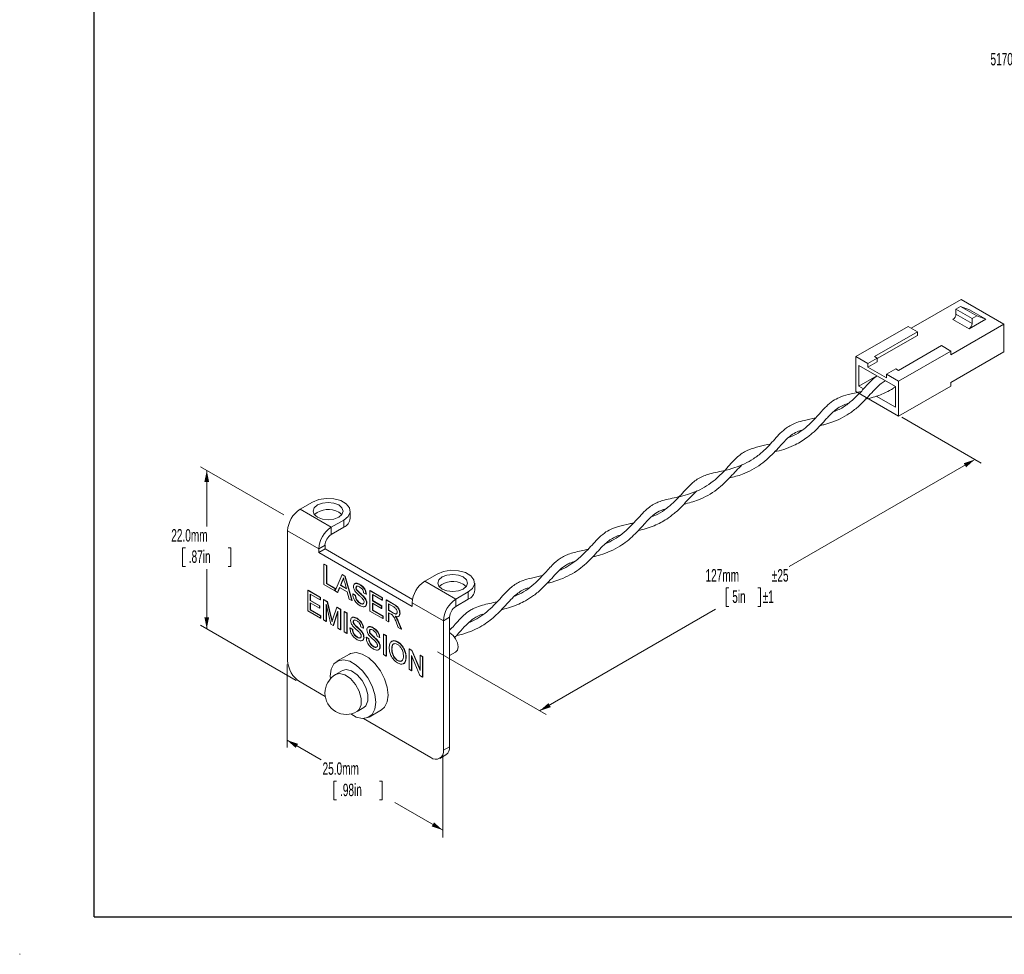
# Paper-space layout 'Sheet1' of a CAD drawing. Header units: millimetres. Extents: x 0 to 864, y 0 to 559.
# Tile 1 of 79: x 0 to 335, y 0 to 318. Entities that reach past the tile are written whole.
import ezdxf

# ---------------------------------------------------------------- set-up
doc = ezdxf.new("R2010")
doc.units = ezdxf.units.MM
doc.styles.add('SLDTEXTSTYLE0', font='TXT', dxfattribs={"width": 0.605})
doc.dimstyles.new('SLDDIMSTYLE1', dxfattribs={"dimtxt": 4.10931, "dimasz": 4.7625, "dimexe": 0, "dimexo": 0.0625, "dimgap": 1.027327, "dimtad": 0, "dimtih": 1, "dimtoh": 1, "dimdec": 1, "dimlfac": 0.333333, "dimrnd": 1e-09, "dimzin": 4, "dimdsep": 46, "dimtxsty": 'SLDTEXTSTYLE0', "dimsah": 1, "dimcen": 0.09, "dimadec": 0, "dimazin": 1, "dimtfac": 1, "dimtdec": 3, "dimtofl": 0, "dimtmove": 0, "dimatfit": 3, "dimfxl": 1, "dimfrac": 2, "dimtolj": 1, "dimtzin": 12, "dimarcsym": 0})
doc.dimstyles.new('SLDDIMSTYLE2', dxfattribs={"dimtxt": 4.10931, "dimasz": 4.7625, "dimexe": 0, "dimexo": 0.0625, "dimgap": 1.027327, "dimtad": 0, "dimtih": 1, "dimtoh": 1, "dimdec": 0, "dimlfac": 0.333333, "dimrnd": 1e-09, "dimzin": 12, "dimdsep": 46, "dimtxsty": 'SLDTEXTSTYLE0', "dimsah": 1, "dimcen": 0.09, "dimadec": 0, "dimazin": 3, "dimtol": 1, "dimtp": 25, "dimtm": 25, "dimtfac": 1, "dimtdec": 0, "dimtofl": 0, "dimtmove": 0, "dimatfit": 3, "dimfxl": 1, "dimfrac": 2, "dimtolj": 1, "dimtzin": 12, "dimarcsym": 0})

# ---------------------------------------------------------------- blocks, each defined once
blk = doc.blocks.new('_D')
at = {"color": 7, "linetype": 'Continuous', "lineweight": 0}
for p, q in [((89.95, 149.54), (61.54, 165.94)), ((63.7, 164.69), (63.7, 145.58)), ((56.41, 138.33), (55.47, 138.33)), ((55.47, 138.33), (55.47, 132.02)), ((70.99, 138.33), (71.93, 138.33)), ((71.93, 138.33), (71.93, 132.02)), ((55.47, 132.02), (56.41, 132.02)), ((63.7, 110.8), (63.7, 131.08)), ((71.93, 132.02), (70.99, 132.02)), ((94.19, 93.2), (61.54, 112.04))]:
    blk.add_line(p, q, dxfattribs=at)
for points in [[(63.7, 164.69), (62.9, 160.8), (64.49, 160.8)], [(63.7, 110.8), (64.49, 114.69), (62.9, 114.69)]]:
    blk.add_solid(points, dxfattribs=at)
at = {"color": 7, "linetype": 'Continuous', "lineweight": 0, "char_height": 4.233, "attachment_point": 1, "style": 'SLDTEXTSTYLE0'}
for s, insert in [('22.0mm', (51.62, 144.72, 60.8)), ('.87in', (57.58, 137.47, 60.8))]:
    blk.add_mtext(s, dxfattribs=dict(at, insert=insert))
blk = doc.blocks.new('_D_1')
at = {"color": 7, "linetype": 'Continuous', "lineweight": 0}
for p, q in [((91.03, 98.68), (91.03, 70.4)), ((91.03, 72.89), (102.65, 66.18)), ((144.06, 68.06), (144.06, 39.78)), ((107.92, 58.93), (106.98, 58.93)), ((106.98, 58.93), (106.98, 52.62)), ((122.5, 58.93), (123.44, 58.93)), ((123.44, 58.93), (123.44, 52.62)), ((106.98, 52.62), (107.92, 52.62)), ((123.44, 52.62), (122.5, 52.62)), ((144.06, 42.27), (127.77, 51.68))]:
    blk.add_line(p, q, dxfattribs=at)
for points in [[(91.03, 72.89), (94, 70.26), (94.79, 71.63)], [(144.06, 42.27), (141.09, 44.9), (140.3, 43.53)]]:
    blk.add_solid(points, dxfattribs=at)
at = {"color": 7, "linetype": 'Continuous', "lineweight": 0, "char_height": 4.233, "attachment_point": 1, "style": 'SLDTEXTSTYLE0'}
for s, insert in [('25.0mm', (103.14, 65.33, 67.75)), ('.98in', (109.09, 58.07, 67.75))]:
    blk.add_mtext(s, dxfattribs=dict(at, insert=insert))
blk = doc.blocks.new('_D_2')
at = {"color": 7, "linetype": 'Continuous', "lineweight": 0}
for p, q in [((300.36, 182.78), (327.4, 167.17)), ((325.25, 168.41), (262.09, 131.95)), ((241.47, 124.7), (240.53, 124.7)), ((240.53, 124.7), (240.53, 118.39)), ((251.35, 124.7), (252.29, 124.7)), ((252.29, 124.7), (252.29, 118.39)), ((177.07, 82.87), (236.97, 117.45)), ((240.53, 118.39), (241.47, 118.39)), ((252.29, 118.39), (251.35, 118.39)), ((142.27, 102.96), (179.23, 81.63))]:
    blk.add_line(p, q, dxfattribs=at)
for points in [[(325.25, 168.41), (321.48, 167.15), (322.28, 165.78)], [(177.07, 82.87), (180.84, 84.13), (180.05, 85.5)]]:
    blk.add_solid(points, dxfattribs=at)
at = {"color": 7, "linetype": 'Continuous', "lineweight": 0, "char_height": 4.233, "attachment_point": 1, "style": 'SLDTEXTSTYLE0'}
for s, insert in [('127mm', (233.55, 131.1, 36.86)), ('±25', (256.13, 131.1, 36.86)), ('5in', (242.65, 123.84, 36.86)), ('±1', (253, 123.84, 36.86))]:
    blk.add_mtext(s, dxfattribs=dict(at, insert=insert))
blk = doc.blocks.new('SW_NOTE_4')
at = {"color": 0, "linetype": 'Continuous', "lineweight": 0, "attachment_point": 3, "style": 'SLDTEXTSTYLE0'}
for s, insert, char_height in [('CABLE LENGTH', (-0.03, 3.24), 4.2333), ('5170mm', (-38.8, -2.41), 4.233), ('%%p', (-33.67, -2.41), 4.233), ('25 [203in', (-10.17, -2.41), 4.233), ('%%p', (-5.11, -2.41), 4.233), ('1]', (-0.4, -2.41), 4.233)]:
    blk.add_mtext(s, dxfattribs=dict(at, insert=insert, char_height=char_height))

psp = doc.layouts.new('Sheet1')

# ---------------------------------------------------------------- linework, layer by layer
at = {"color": 7, "linetype": 'Continuous', "lineweight": 30}
for q in [(25.4, 546.1), (838.2, 12.7)]:
    psp.add_line((25.4, 12.7), q, dxfattribs=at)
at = {"color": 7, "linetype": 'Continuous', "lineweight": 15}
for p, q in [((303.59, 213.11), (320.58, 222.91)), ((320.58, 222.91), (335.11, 214.52)), ((318.84, 219.63), (320.43, 220.55)), ((318.84, 219.63), (318.84, 217.92)), ((318.84, 219.63), (324.35, 216.45)), ((320.43, 220.55), (325.94, 217.37)), ((323.46, 219.36), (320.43, 220.55)), ((323.46, 219.36), (328.98, 216.18)), ((323.29, 212.89), (317.78, 216.08)), ((318.84, 217.92), (324.35, 214.73)), ((328.98, 216.18), (323.29, 212.89)), ((324.35, 216.45), (325.94, 217.37)), ((324.35, 214.73), (324.35, 216.45)), ((325.94, 217.37), (328.98, 216.18)), ((284.75, 203.45), (302.53, 213.72)), ((291.11, 203.45), (305.71, 211.88)), ((305.71, 211.88), (302.53, 213.72)), ((305.71, 210.66), (305.71, 211.88)), ((317.06, 204.1), (335.11, 214.52)), ((335.11, 214.52), (335.11, 205.07)), ((305.71, 210.66), (292.02, 202.76)), ((313.88, 207.17), (299.28, 198.74)), ((299.28, 195.06), (317.06, 205.33)), ((317.06, 205.33), (313.88, 207.17)), ((317.06, 205.33), (317.06, 204.1)), ((335.11, 205.07), (317.06, 194.65)), ((284.75, 191.55), (284.75, 203.45)), ((288.84, 201.09), (284.75, 203.45)), ((288.84, 201.09), (292.02, 202.93)), ((292.02, 201.7), (288.84, 199.87)), ((292.02, 202.93), (291.11, 203.45)), ((292.02, 202.93), (292.02, 201.7)), ((298.22, 193.23), (285.81, 200.39)), ((285.81, 200.39), (285.81, 193.39)), ((288.84, 199.87), (288.84, 201.09)), ((288.84, 199.87), (295.2, 196.19)), ((298.39, 199.25), (295.2, 197.42)), ((299.28, 198.74), (298.39, 199.25)), ((291.86, 196.88), (285.81, 193.39)), ((295.2, 197.42), (299.28, 195.06)), ((295.2, 197.42), (295.2, 196.19)), ((299.28, 183.16), (299.28, 195.06)), ((317.06, 193.42), (317.06, 194.65)), ((284.75, 191.55), (299.28, 183.16)), ((285.81, 193.39), (287.39, 192.47)), ((298.22, 186.22), (298.22, 193.23)), ((317.06, 193.42), (299.28, 183.16)), ((291.65, 190.01), (298.22, 186.22)), ((95.48, 151.49), (99.72, 153.94)), ((95.48, 151.49), (106.09, 145.36)), ((106.09, 145.36), (110.33, 147.81)), ((108.63, 150.51), (109.67, 149.65)), ((110.33, 145.36), (110.33, 147.81)), ((112.53, 148.42), (112.53, 150.87)), ((106.09, 142.91), (106.09, 145.36)), ((106.09, 142.91), (110.33, 145.36)), ((101.85, 138.01), (91.24, 144.14)), ((91.24, 144.14), (91.24, 100.04)), ((103.97, 139.24), (101.85, 138.01)), ((101.85, 136.79), (101.85, 138.01)), ((103.97, 138.01), (101.85, 136.79)), ((103.97, 138.01), (103.97, 139.24)), ((133.77, 120.81), (103.97, 138.01)), ((133.67, 118.42), (101.85, 136.79)), ((103.59, 132.78), (103.7, 132.84)), ((103.59, 125.86), (103.59, 132.78)), ((103.59, 132.78), (104.43, 132.3)), ((103.7, 132.84), (104.54, 132.36)), ((104.43, 132.3), (104.54, 132.36)), ((104.43, 132.3), (104.43, 126.17)), ((104.54, 132.36), (104.54, 126.23)), ((107.38, 123.67), (109.76, 129.22)), ((109.76, 129.22), (109.86, 129.28)), ((109.76, 129.22), (110.71, 128.67)), ((109.86, 129.28), (110.82, 128.73)), ((110.71, 128.67), (110.82, 128.73)), ((110.71, 128.67), (113.09, 120.38)), ((110.82, 128.73), (113.2, 120.44)), ((137.91, 126.99), (142.15, 129.44)), ((107.28, 123.73), (103.59, 125.86)), ((104.43, 126.17), (104.54, 126.23)), ((104.43, 126.17), (107.28, 124.53)), ((104.54, 126.23), (107.38, 124.59)), ((107.28, 124.53), (107.38, 124.59)), ((107.28, 124.53), (107.28, 123.73)), ((107.38, 124.59), (107.38, 123.8)), ((108.96, 124.89), (108.28, 123.16)), ((109.02, 124.85), (108.38, 123.22)), ((111.51, 123.42), (108.96, 124.89)), ((109.83, 127.11), (109.21, 125.54)), ((109.21, 125.54), (109.32, 125.61)), ((109.21, 125.54), (111.26, 124.36)), ((109.93, 127.17), (109.32, 125.61)), ((109.32, 125.61), (111.22, 124.51)), ((109.83, 127.11), (109.93, 127.17)), ((111.26, 124.36), (110.68, 126.52)), ((114.5, 124.74), (114.61, 124.8)), ((114.71, 124.01), (114.82, 124.07)), ((115.74, 125.86), (115.84, 125.92)), ((137.91, 126.99), (148.52, 120.87)), ((151.06, 126.01), (152.09, 125.16)), ((154.95, 123.93), (154.95, 126.38)), ((98.1, 123.84), (98.2, 123.9)), ((98.1, 116.92), (98.1, 123.84)), ((98.1, 123.84), (102.32, 121.4)), ((98.2, 123.9), (102.43, 121.46)), ((102.32, 120.6), (98.94, 122.55)), ((98.94, 122.55), (98.94, 120.42)), ((99.05, 122.49), (99.05, 120.48)), ((102.32, 121.4), (102.43, 121.46)), ((102.32, 121.4), (102.32, 120.6)), ((102.43, 121.46), (102.43, 120.66)), ((103.47, 120.73), (103.58, 120.79)), ((103.47, 113.81), (103.47, 120.73)), ((103.47, 120.73), (104.75, 120)), ((103.58, 120.79), (104.85, 120.06)), ((107.28, 123.73), (107.38, 123.8)), ((108.28, 123.16), (107.38, 123.67)), ((108.28, 123.16), (108.38, 123.22)), ((112.19, 120.9), (111.51, 123.42)), ((113.09, 120.38), (112.19, 120.9)), ((113.42, 122.58), (113.53, 122.64)), ((113.42, 122.58), (114.27, 122.09)), ((113.53, 122.64), (114.38, 122.15)), ((114.27, 122.09), (114.38, 122.15)), ((117.07, 121.72), (117.18, 121.78)), ((117.96, 122.54), (117.11, 123.02)), ((117.96, 122.54), (118.06, 122.6)), ((119.26, 123.73), (119.37, 123.8)), ((119.26, 116.81), (119.26, 123.73)), ((119.26, 123.73), (123.49, 121.3)), ((119.37, 123.8), (123.6, 121.36)), ((123.49, 120.5), (120.11, 122.45)), ((120.11, 122.45), (120.11, 120.32)), ((120.21, 122.39), (120.21, 120.38)), ((123.49, 121.3), (123.6, 121.36)), ((123.49, 121.3), (123.49, 120.5)), ((123.6, 121.36), (123.6, 120.56)), ((152.76, 123.32), (148.52, 120.87)), ((148.52, 118.42), (148.52, 120.87)), ((152.76, 120.87), (148.52, 118.42)), ((152.76, 120.87), (152.76, 123.32)), ((98.94, 120.42), (99.05, 120.48)), ((98.94, 120.42), (102.09, 118.6)), ((102.09, 117.81), (98.94, 119.62)), ((98.94, 119.62), (98.94, 117.23)), ((99.05, 120.48), (102.2, 118.66)), ((99.05, 119.56), (99.05, 117.29)), ((102.09, 118.6), (102.2, 118.66)), ((102.09, 118.6), (102.09, 117.81)), ((102.09, 117.81), (102.2, 117.87)), ((102.2, 118.66), (102.2, 117.87)), ((102.32, 120.6), (102.43, 120.66)), ((105.91, 112.41), (104.32, 119.18)), ((104.32, 119.18), (104.32, 113.32)), ((104.43, 118.73), (104.43, 113.39)), ((104.75, 120), (104.85, 120.06)), ((104.75, 120), (106.09, 114.37)), ((104.85, 120.06), (106.19, 114.43)), ((106.65, 114.13), (107.98, 118.13)), ((107.98, 118.13), (108.08, 118.2)), ((107.98, 118.13), (109.24, 117.41)), ((108.08, 118.2), (109.34, 117.47)), ((109.24, 117.41), (109.34, 117.47)), ((109.24, 117.41), (109.24, 110.49)), ((109.34, 117.47), (109.34, 110.55)), ((113.09, 120.38), (113.2, 120.44)), ((115.9, 119.47), (116, 119.53)), ((118.11, 119.44), (118.22, 119.51)), ((120.11, 120.32), (120.21, 120.38)), ((120.11, 120.32), (123.26, 118.5)), ((123.26, 117.7), (120.11, 119.52)), ((120.11, 119.52), (120.11, 117.12)), ((120.21, 120.38), (123.36, 118.56)), ((120.21, 119.46), (120.21, 117.19)), ((123.26, 118.5), (123.36, 118.56)), ((123.26, 118.5), (123.26, 117.7)), ((123.26, 117.7), (123.36, 117.76)), ((123.36, 118.56), (123.36, 117.76)), ((123.49, 120.5), (123.6, 120.56)), ((124.8, 120.54), (124.9, 120.6)), ((124.8, 113.62), (124.8, 120.54)), ((124.8, 120.54), (127.4, 119.04)), ((124.9, 120.6), (127.5, 119.1)), ((127.43, 118.22), (125.64, 119.25)), ((125.64, 119.25), (125.64, 117.04)), ((125.75, 119.19), (125.75, 117.1)), ((127.4, 119.04), (127.5, 119.1)), ((144.27, 113.52), (133.67, 119.65)), ((133.67, 119.65), (133.67, 118.42)), ((102.48, 114.39), (98.1, 116.92)), ((98.94, 117.23), (99.05, 117.29)), ((98.94, 117.23), (102.48, 115.19)), ((99.05, 117.29), (102.58, 115.25)), ((102.48, 115.19), (102.58, 115.25)), ((102.48, 115.19), (102.48, 114.39)), ((102.48, 114.39), (102.58, 114.45)), ((102.58, 115.25), (102.58, 114.45)), ((106.09, 114.37), (106.19, 114.43)), ((108.39, 116.83), (106.79, 111.9)), ((108.39, 116.56), (106.9, 111.96)), ((108.39, 110.97), (108.39, 116.83)), ((110.54, 116.65), (110.65, 116.71)), ((110.54, 116.65), (111.39, 116.16)), ((110.54, 109.73), (110.54, 116.65)), ((110.65, 116.71), (111.49, 116.23)), ((111.39, 116.16), (111.49, 116.23)), ((111.39, 116.16), (111.39, 109.24)), ((111.49, 116.23), (111.49, 109.31)), ((114.77, 114.3), (114.88, 114.36)), ((123.64, 114.29), (119.26, 116.81)), ((120.11, 117.12), (120.21, 117.19)), ((120.11, 117.12), (123.64, 115.08)), ((120.21, 117.19), (123.75, 115.15)), ((123.64, 115.08), (123.75, 115.15)), ((123.64, 115.08), (123.64, 114.29)), ((123.64, 114.29), (123.75, 114.35)), ((123.75, 115.15), (123.75, 114.35)), ((125.64, 117.04), (125.75, 117.1)), ((125.64, 117.04), (127.25, 116.11)), ((126.51, 115.74), (125.64, 116.24)), ((125.64, 116.24), (125.64, 113.13)), ((125.75, 117.1), (127.35, 116.17)), ((125.75, 116.18), (125.75, 113.19)), ((127.25, 116.11), (127.35, 116.17)), ((128.28, 114.46), (128.39, 114.52)), ((129.41, 116.01), (129.51, 116.08)), ((146.39, 114.75), (144.27, 113.52)), ((146.39, 70.65), (146.39, 114.75)), ((104.32, 113.32), (103.47, 113.81)), ((104.32, 113.32), (104.43, 113.39)), ((106.79, 111.9), (105.91, 112.41)), ((106.79, 111.9), (106.9, 111.96)), ((109.24, 110.49), (108.39, 110.97)), ((112.46, 111.02), (112.57, 111.08)), ((112.46, 111.02), (113.31, 110.53)), ((112.57, 111.08), (113.41, 110.59)), ((113.54, 113.18), (113.65, 113.24)), ((113.75, 112.44), (113.86, 112.51)), ((117, 110.97), (116.15, 111.46)), ((117, 110.97), (117.1, 111.04)), ((120.31, 111.1), (120.41, 111.17)), ((125.64, 113.13), (124.8, 113.62)), ((125.64, 113.13), (125.75, 113.19)), ((128.93, 111.24), (128.18, 113.13)), ((128.91, 113.15), (129.02, 113.22)), ((128.91, 113.15), (129.9, 110.68)), ((129.9, 110.68), (128.93, 111.24)), ((129.02, 113.22), (130, 110.74)), ((129.9, 110.68), (130, 110.74)), ((144.27, 69.43), (144.27, 113.52)), ((147.13, 111.05), (146.39, 110.88)), ((109.24, 110.49), (109.34, 110.55)), ((111.39, 109.24), (110.54, 109.73)), ((111.39, 109.24), (111.49, 109.31)), ((113.31, 110.53), (113.41, 110.59)), ((114.94, 107.91), (115.04, 107.97)), ((116.11, 110.16), (116.22, 110.22)), ((117.15, 107.88), (117.26, 107.94)), ((118, 107.83), (118.1, 107.89)), ((118, 107.83), (118.84, 107.34)), ((118.1, 107.89), (118.95, 107.4)), ((118.84, 107.34), (118.95, 107.4)), ((119.07, 109.99), (119.18, 110.05)), ((119.29, 109.25), (119.39, 109.31)), ((122.53, 107.78), (121.68, 108.27)), ((122.53, 107.78), (122.63, 107.84)), ((123.91, 108.93), (124.02, 109)), ((123.91, 102.01), (123.91, 108.93)), ((123.91, 108.93), (124.76, 108.45)), ((124.02, 109), (124.86, 108.51)), ((124.76, 108.45), (124.86, 108.51)), ((124.76, 108.45), (124.76, 101.53)), ((124.86, 108.51), (124.86, 101.59)), ((146.39, 109.48), (146.5, 109.41)), ((146.39, 109.35), (146.5, 109.41)), ((120.47, 104.71), (120.57, 104.77)), ((121.64, 106.96), (121.75, 107.02)), ((122.68, 104.69), (122.79, 104.75)), ((128.68, 106.27), (128.79, 106.33)), ((132.59, 103.92), (132.7, 103.98)), ((132.7, 103.98), (133.59, 103.47)), ((112.28, 102.18), (108.04, 99.73)), ((124.76, 101.53), (123.91, 102.01)), ((124.76, 101.53), (124.86, 101.59)), ((126.68, 103.77), (126.78, 103.84)), ((131.52, 101.07), (131.62, 101.13)), ((132.59, 97), (132.59, 103.92)), ((132.59, 103.92), (133.49, 103.41)), ((136.31, 94.86), (133.44, 101.68)), ((133.44, 101.68), (133.44, 96.51)), ((133.49, 103.41), (133.59, 103.47)), ((133.49, 103.41), (136.36, 96.59)), ((133.55, 101.43), (133.55, 96.58)), ((133.59, 103.47), (136.36, 96.9)), ((136.36, 101.75), (136.47, 101.81)), ((136.36, 96.59), (136.36, 101.75)), ((136.36, 101.75), (137.2, 101.26)), ((136.47, 101.81), (137.31, 101.32)), ((137.2, 101.26), (137.31, 101.32)), ((137.2, 101.26), (137.2, 94.34)), ((137.31, 101.32), (137.31, 94.4)), ((146.39, 101.67), (148.45, 102.85)), ((128.67, 99.98), (128.78, 100.04)), ((105.77, 94.72), (105.81, 93.78)), ((109.88, 96.55), (107.6, 95.23)), ((133.44, 96.51), (132.59, 97)), ((133.44, 96.51), (133.55, 96.58)), ((137.2, 94.34), (136.31, 94.86)), ((137.2, 94.34), (137.31, 94.4)), ((95.48, 92.7), (104.06, 87.75)), ((114.87, 82.63), (117.15, 83.95)), ((118.99, 80.77), (123.23, 83.22)), ((117.04, 80.25), (140.03, 66.98)), ((144.27, 69.43), (146.39, 70.65)), ((143.03, 66.68), (145.15, 67.91))]:
    psp.add_line(p, q, dxfattribs=at)
at = {"color": 7, "linetype": 'Continuous', "lineweight": 0}
for p, q in [((0, 0.13), (0, 0)), ((0, 0), (0.13, 0))]:
    psp.add_line(p, q, dxfattribs=at)
at = {"color": 7, "linetype": 'Continuous', "lineweight": 15, "flags": 128}
for points in [[(110.33, 147.81), (111.83, 149.04), (112.5, 150.5), (112.27, 151.99), (111.17, 153.36), (109.33, 154.42), (106.97, 155.06), (104.37, 155.19), (101.86, 154.8), (99.72, 153.94)], [(101.42, 148.79), (103.08, 148.15), (105.03, 147.93), (106.98, 148.15), (108.63, 148.79), (109.74, 149.75), (110.13, 150.87), (109.74, 152), (108.63, 152.96), (106.98, 153.59), (105.03, 153.82), (103.08, 153.59), (101.42, 152.96), (100.32, 152), (99.93, 150.87), (100.32, 149.75), (101.42, 148.79)], [(142.15, 129.44), (144.28, 130.31), (146.8, 130.7), (149.4, 130.56), (151.76, 129.93), (153.6, 128.87), (154.7, 127.5), (154.93, 126), (154.25, 124.55), (152.76, 123.32)], [(143.85, 124.3), (145.5, 123.66), (147.45, 123.44), (149.41, 123.66), (151.06, 124.3), (152.17, 125.26), (152.55, 126.38), (152.17, 127.51), (151.06, 128.46), (149.41, 129.1), (147.45, 129.33), (145.5, 129.1), (143.85, 128.46), (142.74, 127.51), (142.35, 126.38), (142.74, 125.26), (143.85, 124.3)], [(146.5, 109.41), (147.56, 108.56), (148.45, 107.36), (149.05, 105.98), (149.26, 104.64), (149.05, 103.54), (148.45, 102.85), (148.45, 102.85)], [(123.23, 83.22), (124.27, 84.1), (125.19, 85.89), (125.5, 88.23), (125.19, 90.93), (124.27, 93.77), (122.83, 96.53), (120.97, 98.97), (118.86, 100.91), (116.65, 102.18), (114.54, 102.69), (112.69, 102.38), (112.28, 102.18)], [(112.72, 81.81), (114.62, 80.76), (116.73, 80.26), (118.58, 80.56), (120.03, 81.65), (120.94, 83.44), (121.26, 85.78), (120.94, 88.48), (120.03, 91.32), (118.58, 94.08), (116.73, 96.53), (114.62, 98.46), (112.41, 99.74), (110.3, 100.24), (108.44, 99.93), (107, 98.84), (106.08, 97.06), (105.77, 94.72), (105.77, 94.72)], [(114.87, 82.63), (115.61, 83.28), (116.29, 84.92), (116.29, 87.11), (115.61, 89.54), (114.33, 91.88), (112.64, 93.83), (110.76, 95.12), (108.94, 95.57), (107.6, 95.23)], [(117.15, 83.95), (117.89, 84.6), (118.57, 86.24), (118.57, 88.42), (117.89, 90.85), (116.61, 93.2), (114.92, 95.15), (113.04, 96.44), (111.22, 96.89), (109.88, 96.55)]]:
    psp.add_lwpolyline(points, dxfattribs=at)
at = {"color": 7, "linetype": 'Continuous', "lineweight": 15}
for centre, radius, start, end in [((316.53, 218.02), 2.31, 302.6055, 357.3945), ((322.05, 214.84), 2.31, 302.6055, 357.3945), ((100.45, 143.72), 9.22, 122.6055, 177.3945), ((105.11, 144.32), 7.12, 60.3154, 131.5547), ((108.97, 148.66), 3.57, 292.4764, 356.2034), ((111.06, 137.6), 9.22, 122.6055, 177.3945), ((108.57, 139.03), 4.61, 122.6055, 177.3945), ((142.88, 119.23), 9.22, 122.6055, 177.3945), ((147.54, 119.83), 7.12, 60.3154, 131.5547), ((153.48, 113.1), 9.22, 122.6055, 177.3945), ((151.39, 124.17), 3.57, 292.4764, 356.2034), ((151, 114.54), 4.61, 122.6055, 177.3945), ((100.45, 100.46), 9.22, 182.6055, 237.3945), ((111.23, 88.93), 7.28, 119.9973, 180), ((111.23, 88.93), 7.27, 180, 299.9973), ((143.54, 70.29), 2.88, 304.0564, 7.2558), ((141.69, 69.01), 2.62, 230.7967, 9.214)]:
    psp.add_arc(centre, radius, start, end, dxfattribs=at)
for points, knots in [([(272.46, 179.94), (272.91, 180.04), (275.05, 180.51), (278.71, 181.79), (282.58, 184.01), (286.21, 186.84), (289.12, 190.03), (291.54, 192.69), (293.14, 194.2), (294.28, 194.92), (294.76, 195.22)], [0, 0, 0, 0, 0.052003, 0.248589, 0.362543, 0.481448, 0.695024, 0.803865, 0.918479, 1, 1, 1, 1]), ([(291.86, 196.88), (291.63, 196.7), (290.3, 195.68), (288.32, 193.47), (285.48, 190.32), (282.48, 187.65), (279.7, 185.63), (277.82, 184.97), (277.2, 184.74)], [0, 0, 0, 0, 0.053966, 0.316423, 0.520508, 0.710667, 0.903728, 1, 1, 1, 1]), ([(286.51, 191.53), (285.01, 191.21), (282.31, 190.63), (279.21, 189.7), (276.83, 188.4), (274.54, 186.45), (272.21, 183.81), (268.98, 180.38), (265.51, 177.31), (262.68, 176.24), (261.82, 175.92)], [0, 0, 0, 0, 0.1473655, 0.2659263, 0.3672221, 0.4756154, 0.6088573, 0.7325941, 0.9191508, 1, 1, 1, 1]), ([(287.98, 188.91), (289.72, 189.34), (292.07, 189.93), (295.23, 191.37), (296.98, 192.27), (297.95, 193.02), (298.21, 193.23)], [0, 0, 0, 0, 0.498325, 0.675732, 0.909962, 1, 1, 1, 1]), ([(257.05, 171), (258.11, 171.27), (260.25, 171.8), (263.23, 172.96), (265.74, 174.27), (267.9, 175.68), (270.91, 178.11), (273.37, 180.79), (275.38, 183.01), (276.68, 184.36), (278.18, 185.66), (279.96, 186.7), (281.25, 187.25), (282, 187.44), (282.07, 187.46)], [0, 0, 0, 0, 0.100224, 0.201309, 0.271632, 0.339177, 0.418491, 0.603569, 0.665503, 0.729954, 0.814778, 0.913073, 0.991759, 1, 1, 1, 1]), ([(271.04, 182.61), (269.74, 182.32), (267.41, 181.8), (264.72, 181.1), (262.7, 180.22), (260.9, 179.1), (259.06, 177.47), (257.17, 175.4), (255.16, 173.18), (252.81, 170.85), (250, 168.65), (246.85, 166.87), (243.34, 165.5), (239.95, 164.64), (236.88, 164.01), (234.49, 163.43), (232.44, 162.69), (231.01, 161.92), (229.22, 160.66), (226.82, 158.32), (223.85, 154.8), (220.4, 151.8), (217.75, 149.91), (215.95, 149.24), (215.23, 148.97)], [0, 0, 0, 0, 0.0569976, 0.1025661, 0.1396662, 0.1727763, 0.2202406, 0.2641512, 0.3059947, 0.3510209, 0.4005519, 0.4465525, 0.4939853, 0.5494801, 0.5914972, 0.6340152, 0.6689203, 0.704464, 0.7233677, 0.7857337, 0.8729572, 0.923105, 0.9693258, 1, 1, 1, 1]), ([(241.62, 162.14), (243.11, 162.5), (246.75, 163.37), (252.58, 166.52), (257.34, 171.14), (260.21, 174.5), (262.36, 176.45), (264.09, 177.62), (265.5, 178.14), (266.15, 178.37)], [0, 0, 0, 0, 0.143279, 0.349257, 0.548675, 0.728455, 0.807234, 0.911622, 1, 1, 1, 1]), ([(255.6, 173.69), (254.31, 173.4), (251.6, 172.78), (249, 172.08), (247, 171.15), (245.62, 170.3), (243.94, 168.88), (242.24, 167.09), (240.14, 164.74), (237.7, 162.23), (234.73, 159.87), (231.59, 158.03), (228.26, 156.7), (224.02, 155.56), (220.49, 154.92), (217.73, 154.05), (216.35, 153.43), (215.01, 152.65), (213.44, 151.46), (211.07, 149.05), (207.78, 145.23), (203.49, 141.6), (200.42, 140.21), (199.43, 139.76)], [0, 0, 0, 0, 0.055957, 0.11839, 0.137348, 0.172687, 0.207407, 0.250146, 0.29194, 0.347409, 0.394497, 0.440872, 0.490381, 0.535062, 0.620869, 0.652511, 0.681156, 0.700513, 0.738357, 0.783618, 0.867101, 0.957086, 1, 1, 1, 1]), ([(226.17, 153.21), (227.83, 153.62), (231.68, 154.57), (237.5, 157.88), (242.28, 162.76), (244.65, 165.27), (245.87, 166.57)], [0, 0, 0, 0, 0.208816, 0.483352, 0.73374, 1, 1, 1, 1]), ([(210.6, 144.24), (211.5, 144.43), (213.24, 144.81), (215.92, 145.79), (218.27, 146.89), (220.59, 148.26), (223.13, 150.17), (225.62, 152.54), (228.19, 155.46), (229.71, 156.88), (230.62, 157.74)], [0, 0, 0, 0, 0.1157303, 0.225114, 0.3173601, 0.4050851, 0.5217253, 0.6719743, 0.8027216, 1, 1, 1, 1]), ([(195.2, 135.32), (196.06, 135.5), (197.95, 135.92), (201.17, 137.12), (204.23, 138.73), (206.89, 140.63), (209.97, 143.36), (212.44, 146.22), (214.62, 148.5), (216.28, 149.94), (218.13, 151.04), (219.59, 151.52), (220.19, 151.72)], [0, 0, 0, 0, 0.084022, 0.185105, 0.289132, 0.374149, 0.46077, 0.645661, 0.727254, 0.810784, 0.921312, 1, 1, 1, 1]), ([(209.05, 146.83), (208.6, 146.72), (206.76, 146.26), (204.1, 145.75), (201.27, 144.76), (198.95, 143.38), (196.31, 140.97), (193.54, 137.69), (190.3, 134.58), (187.43, 132.54), (185.32, 131.29), (184.12, 130.88), (183.89, 130.8)], [0, 0, 0, 0, 0.043068, 0.173178, 0.28075, 0.376453, 0.494654, 0.676694, 0.793043, 0.888612, 0.979249, 1, 1, 1, 1]), ([(179.61, 126.29), (179.88, 126.36), (181.32, 126.68), (185.13, 127.84), (190.48, 130.66), (194.52, 134.52), (197.14, 137.45), (198.91, 139.35), (200.55, 140.8), (202.23, 141.85), (203.43, 142.4), (204.14, 142.6), (204.16, 142.61)], [0, 0, 0, 0, 0.027615, 0.144371, 0.349487, 0.538439, 0.634191, 0.73796, 0.825721, 0.911466, 0.997449, 1, 1, 1, 1]), ([(193.6, 137.89), (192.79, 137.7), (191.12, 137.31), (188.9, 136.83), (186.92, 136.24), (185.17, 135.47), (183.82, 134.62), (181.82, 133.03), (179.28, 130.17), (175.16, 125.81), (171.18, 122.82), (168.81, 122.03), (168.57, 121.95)], [0, 0, 0, 0, 0.077028, 0.16024, 0.235115, 0.3052, 0.377723, 0.431566, 0.592197, 0.77967, 0.977354, 1, 1, 1, 1]), ([(164, 117.32), (164.13, 117.34), (165.91, 117.75), (168.95, 118.67), (172.47, 120.41), (175.23, 122.18), (177.87, 124.44), (180.95, 127.66), (183.4, 130.51), (185.62, 132.25), (187.31, 133.19), (188.44, 133.56), (189.04, 133.76)], [0, 0, 0, 0, 0.01369, 0.186229, 0.257913, 0.349131, 0.460528, 0.557776, 0.753574, 0.854251, 0.92287, 1, 1, 1, 1]), ([(110.24, 128.15), (110.18, 127.93), (110.08, 127.55), (109.9, 127.24), (109.83, 127.11)], [0, 0, 0, 0, 0.559915, 1, 1, 1, 1]), ([(110.28, 128), (110.24, 127.86), (110.15, 127.55), (110.01, 127.3), (109.93, 127.17)], [0, 0, 0, 0, 0.4565723, 1, 1, 1, 1]), ([(110.68, 126.52), (110.59, 126.82), (110.45, 127.37), (110.3, 127.91), (110.24, 128.15)], [0, 0, 0, 0, 0.560002, 1, 1, 1, 1]), ([(178.01, 128.93), (177.36, 128.78), (175.43, 128.31), (172.82, 127.78), (170.38, 126.89), (168.59, 125.88), (166.82, 124.5), (164.39, 121.99), (161.03, 118.1), (156.74, 114.64), (153.81, 113.3), (152.89, 112.87)], [0, 0, 0, 0, 0.0615327, 0.1825674, 0.28007, 0.3504563, 0.4302645, 0.5366795, 0.7226504, 0.9120265, 1, 1, 1, 1]), ([(113.65, 125.17), (113.67, 125.37), (113.71, 125.77), (114.01, 126.16), (114.66, 126.36), (115.29, 126.07), (115.74, 125.86)], [0, 0, 0, 0, 0.187029, 0.374124, 0.56114, 1, 1, 1, 1]), ([(114.54, 123.16), (114.4, 123.33), (114.14, 123.66), (113.75, 124.37), (113.69, 124.86), (113.65, 125.17)], [0, 0, 0, 0, 0.281445, 0.562273, 1, 1, 1, 1]), ([(114.03, 126.02), (114.06, 126.08), (114.19, 126.27), (114.79, 126.4), (115.41, 126.12), (115.84, 125.92)], [0, 0, 0, 0, 0.110505, 0.376292, 1, 1, 1, 1]), ([(115.77, 125.04), (115.61, 125.13), (115.28, 125.3), (114.85, 125.36), (114.55, 125.16), (114.52, 124.88), (114.5, 124.74)], [0, 0, 0, 0, 0.2812903, 0.5608202, 0.7806803, 1, 1, 1, 1]), ([(114.5, 124.74), (114.51, 124.61), (114.53, 124.37), (114.66, 124.12), (114.71, 124.01)], [0, 0, 0, 0, 0.559617, 1, 1, 1, 1]), ([(114.96, 125.37), (114.95, 125.37), (114.83, 125.38), (114.66, 125.2), (114.63, 124.94), (114.61, 124.8)], [0, 0, 0, 0, 0.0215011, 0.5113525, 1, 1, 1, 1]), ([(114.61, 124.8), (114.62, 124.67), (114.63, 124.43), (114.76, 124.18), (114.82, 124.07)], [0, 0, 0, 0, 0.559617, 1, 1, 1, 1]), ([(114.82, 124.07), (115.25, 123.63), (116.03, 122.84), (116.83, 122.1), (117.18, 121.78)], [0, 0, 0, 0, 0.558382, 1, 1, 1, 1]), ([(115.74, 125.86), (116.03, 125.67), (116.62, 125.28), (117.39, 124.4), (117.86, 123.4), (117.93, 122.82), (117.96, 122.54)], [0, 0, 0, 0, 0.280797, 0.560151, 0.779877, 1, 1, 1, 1]), ([(117.11, 123.02), (117.08, 123.25), (117.02, 123.7), (116.53, 124.54), (116.06, 124.85), (115.77, 125.04)], [0, 0, 0, 0, 0.281097, 0.560287, 1, 1, 1, 1]), ([(115.84, 125.92), (116.14, 125.73), (116.73, 125.34), (117.5, 124.47), (117.97, 123.46), (118.03, 122.89), (118.06, 122.6)], [0, 0, 0, 0, 0.280797, 0.560151, 0.779877, 1, 1, 1, 1]), ([(148.64, 108.4), (148.74, 108.43), (149.47, 108.59), (151.46, 109.13), (154.34, 110.13), (158.1, 112.06), (162.17, 115.13), (165.34, 118.66), (167.77, 121.32), (169.45, 122.84), (170.97, 123.81), (172.18, 124.34), (172.76, 124.61), (173.13, 124.71), (173.14, 124.71)], [0, 0, 0, 0, 0.009938, 0.073206, 0.186255, 0.280496, 0.435703, 0.625447, 0.719822, 0.829782, 0.910983, 0.956611, 0.999453, 1, 1, 1, 1]), ([(115.93, 118.65), (115.58, 118.87), (114.89, 119.31), (114.01, 120.4), (113.52, 121.58), (113.46, 122.25), (113.42, 122.58)], [0, 0, 0, 0, 0.280814, 0.559563, 0.77962, 1, 1, 1, 1]), ([(114.27, 122.09), (114.3, 121.81), (114.37, 121.24), (114.82, 120.41), (115.36, 119.82), (115.72, 119.59), (115.9, 119.47)], [0, 0, 0, 0, 0.280632, 0.558674, 0.779197, 1, 1, 1, 1]), ([(114.38, 122.15), (114.41, 121.87), (114.48, 121.31), (114.92, 120.47), (115.47, 119.88), (115.82, 119.65), (116, 119.53)], [0, 0, 0, 0, 0.280632, 0.558674, 0.779197, 1, 1, 1, 1]), ([(116.63, 121.19), (116.39, 121.41), (116, 121.78), (115.45, 122.26), (114.98, 122.68), (114.69, 123), (114.54, 123.16)], [0, 0, 0, 0, 0.339939, 0.560025, 0.780082, 1, 1, 1, 1]), ([(114.71, 124.01), (115.15, 123.57), (115.92, 122.78), (116.72, 122.04), (117.07, 121.72)], [0, 0, 0, 0, 0.558382, 1, 1, 1, 1]), ([(117.27, 119.88), (117.26, 120.01), (117.24, 120.26), (117.02, 120.75), (116.78, 121.02), (116.63, 121.19)], [0, 0, 0, 0, 0.280089, 0.55997, 1, 1, 1, 1]), ([(117.07, 121.72), (117.23, 121.53), (117.55, 121.16), (117.89, 120.54), (118.08, 119.94), (118.1, 119.61), (118.11, 119.44)], [0, 0, 0, 0, 0.280371, 0.559909, 0.779859, 1, 1, 1, 1]), ([(117.18, 121.78), (117.34, 121.59), (117.65, 121.23), (118, 120.6), (118.19, 120), (118.21, 119.67), (118.22, 119.51)], [0, 0, 0, 0, 0.280371, 0.559909, 0.779859, 1, 1, 1, 1]), ([(115.9, 119.47), (116.08, 119.38), (116.44, 119.2), (116.9, 119.18), (117.2, 119.43), (117.25, 119.73), (117.27, 119.88)], [0, 0, 0, 0, 0.280917, 0.560813, 0.780502, 1, 1, 1, 1]), ([(118.11, 119.44), (118.06, 119.13), (117.97, 118.52), (117.15, 118.11), (116.4, 118.44), (115.93, 118.65)], [0, 0, 0, 0, 0.279942, 0.56008, 1, 1, 1, 1]), ([(116, 119.53), (116.18, 119.44), (116.54, 119.27), (116.97, 119.22), (117.12, 119.38), (117.16, 119.43)], [0, 0, 0, 0, 0.408687, 0.815887, 1, 1, 1, 1]), ([(118.22, 119.51), (118.17, 119.18), (118.1, 118.6), (117.67, 118.45), (117.47, 118.39)], [0, 0, 0, 0, 0.547785, 1, 1, 1, 1]), ([(127.4, 119.04), (127.67, 118.88), (128.22, 118.55), (128.96, 117.75), (129.34, 116.8), (129.38, 116.28), (129.41, 116.01)], [0, 0, 0, 0, 0.281671, 0.559202, 0.779411, 1, 1, 1, 1]), ([(128.56, 116.48), (128.54, 116.67), (128.51, 117.06), (128.09, 117.79), (127.68, 118.06), (127.43, 118.22)], [0, 0, 0, 0, 0.280406, 0.559981, 1, 1, 1, 1]), ([(127.5, 119.1), (127.78, 118.94), (128.33, 118.62), (129.07, 117.81), (129.45, 116.86), (129.49, 116.34), (129.51, 116.08)], [0, 0, 0, 0, 0.281671, 0.559202, 0.779411, 1, 1, 1, 1]), ([(162.53, 119.97), (160.82, 119.61), (158.1, 119.04), (155.32, 118.13), (153.4, 117.14), (151.69, 115.88), (150.1, 114.3), (148.6, 112.67), (147.51, 111.4), (146.65, 110.58), (146.39, 110.33)], [0, 0, 0, 0, 0.246608, 0.391505, 0.487565, 0.622167, 0.759277, 0.842712, 0.952049, 1, 1, 1, 1]), ([(106.09, 114.37), (106.14, 114.15), (106.23, 113.76), (106.32, 113.37), (106.36, 113.2)], [0, 0, 0, 0, 0.560002, 1, 1, 1, 1]), ([(106.19, 114.43), (106.24, 114.21), (106.32, 113.87), (106.4, 113.54), (106.42, 113.42)], [0, 0, 0, 0, 0.649521, 1, 1, 1, 1]), ([(106.36, 113.2), (106.41, 113.37), (106.51, 113.68), (106.61, 113.99), (106.65, 114.13)], [0, 0, 0, 0, 0.559997, 1, 1, 1, 1]), ([(112.69, 113.6), (112.71, 113.81), (112.75, 114.21), (113.05, 114.6), (113.7, 114.8), (114.33, 114.5), (114.77, 114.3)], [0, 0, 0, 0, 0.187029, 0.374124, 0.56114, 1, 1, 1, 1]), ([(113.07, 114.46), (113.1, 114.51), (113.23, 114.71), (113.83, 114.84), (114.45, 114.56), (114.88, 114.36)], [0, 0, 0, 0, 0.110505, 0.376292, 1, 1, 1, 1]), ([(114.77, 114.3), (115.07, 114.11), (115.66, 113.72), (116.43, 112.84), (116.9, 111.84), (116.96, 111.26), (117, 110.97)], [0, 0, 0, 0, 0.280797, 0.560151, 0.779877, 1, 1, 1, 1]), ([(114.88, 114.36), (115.18, 114.17), (115.77, 113.78), (116.54, 112.9), (117.01, 111.9), (117.07, 111.32), (117.1, 111.04)], [0, 0, 0, 0, 0.280797, 0.560151, 0.779877, 1, 1, 1, 1]), ([(126.92, 115.47), (126.85, 115.52), (126.71, 115.62), (126.57, 115.7), (126.51, 115.74)], [0, 0, 0, 0, 0.559853, 1, 1, 1, 1]), ([(128.18, 113.13), (128, 113.59), (127.74, 114.23), (127.32, 115.05), (127.06, 115.33), (126.92, 115.47)], [0, 0, 0, 0, 0.56088, 0.780729, 1, 1, 1, 1]), ([(127.25, 116.11), (127.42, 116.01), (127.77, 115.82), (128.25, 115.74), (128.51, 116.03), (128.54, 116.33), (128.56, 116.48)], [0, 0, 0, 0, 0.281563, 0.560238, 0.779872, 1, 1, 1, 1]), ([(127.35, 116.17), (127.52, 116.08), (127.87, 115.89), (128.3, 115.78), (128.43, 115.95), (128.46, 115.99)], [0, 0, 0, 0, 0.424596, 0.844838, 1, 1, 1, 1]), ([(129.41, 116.01), (129.38, 115.76), (129.33, 115.25), (128.78, 114.77), (128.18, 114.96), (127.82, 115.07)], [0, 0, 0, 0, 0.280517, 0.560502, 1, 1, 1, 1]), ([(127.82, 115.07), (127.91, 114.96), (128.07, 114.77), (128.22, 114.56), (128.28, 114.46)], [0, 0, 0, 0, 0.56012, 1, 1, 1, 1]), ([(127.99, 115.05), (128.06, 114.97), (128.2, 114.8), (128.32, 114.62), (128.39, 114.52)], [0, 0, 0, 0, 0.4837519, 1, 1, 1, 1]), ([(128.28, 114.46), (128.42, 114.22), (128.65, 113.79), (128.83, 113.35), (128.91, 113.15)], [0, 0, 0, 0, 0.5597943, 1, 1, 1, 1]), ([(128.39, 114.52), (128.52, 114.28), (128.76, 113.86), (128.94, 113.41), (129.02, 113.22)], [0, 0, 0, 0, 0.5597943, 1, 1, 1, 1]), ([(129.51, 116.08), (129.48, 115.83), (129.43, 115.33), (129.12, 114.94), (128.85, 115), (128.8, 115.01)], [0, 0, 0, 0, 0.451546, 0.902234, 1, 1, 1, 1]), ([(148.08, 107.85), (148.29, 108.05), (149.07, 108.8), (150.56, 110.52), (152.44, 112.55), (154.12, 114), (155.76, 115.01), (156.8, 115.5), (157.56, 115.73), (157.66, 115.76)], [0, 0, 0, 0, 0.05408, 0.202619, 0.470113, 0.673981, 0.799532, 0.975299, 1, 1, 1, 1]), ([(114.97, 107.09), (114.62, 107.31), (113.93, 107.75), (113.05, 108.84), (112.56, 110.02), (112.49, 110.69), (112.46, 111.02)], [0, 0, 0, 0, 0.280814, 0.559563, 0.77962, 1, 1, 1, 1]), ([(113.58, 111.6), (113.44, 111.76), (113.18, 112.09), (112.79, 112.8), (112.73, 113.3), (112.69, 113.6)], [0, 0, 0, 0, 0.281445, 0.562273, 1, 1, 1, 1]), ([(114.81, 113.48), (114.65, 113.57), (114.32, 113.74), (113.89, 113.8), (113.59, 113.59), (113.56, 113.32), (113.54, 113.18)], [0, 0, 0, 0, 0.28129, 0.56082, 0.78068, 1, 1, 1, 1]), ([(113.54, 113.18), (113.55, 113.05), (113.57, 112.8), (113.7, 112.55), (113.75, 112.44)], [0, 0, 0, 0, 0.559617, 1, 1, 1, 1]), ([(115.67, 109.63), (115.43, 109.85), (115.04, 110.22), (114.49, 110.7), (114.02, 111.12), (113.73, 111.44), (113.58, 111.6)], [0, 0, 0, 0, 0.339939, 0.560025, 0.780082, 1, 1, 1, 1]), ([(114, 113.81), (113.99, 113.81), (113.87, 113.82), (113.7, 113.64), (113.66, 113.37), (113.65, 113.24)], [0, 0, 0, 0, 0.021501, 0.511353, 1, 1, 1, 1]), ([(113.65, 113.24), (113.66, 113.11), (113.67, 112.87), (113.8, 112.62), (113.86, 112.51)], [0, 0, 0, 0, 0.559617, 1, 1, 1, 1]), ([(113.75, 112.44), (114.19, 112), (114.96, 111.21), (115.76, 110.48), (116.11, 110.16)], [0, 0, 0, 0, 0.558382, 1, 1, 1, 1]), ([(113.86, 112.51), (114.29, 112.07), (115.07, 111.28), (115.87, 110.54), (116.22, 110.22)], [0, 0, 0, 0, 0.558382, 1, 1, 1, 1]), ([(116.15, 111.46), (116.12, 111.69), (116.06, 112.14), (115.57, 112.98), (115.1, 113.29), (114.81, 113.48)], [0, 0, 0, 0, 0.2810967, 0.5602874, 1, 1, 1, 1]), ([(118.23, 110.41), (118.25, 110.61), (118.29, 111.02), (118.59, 111.4), (119.23, 111.6), (119.86, 111.31), (120.31, 111.1)], [0, 0, 0, 0, 0.187029, 0.374124, 0.56114, 1, 1, 1, 1]), ([(118.6, 111.26), (118.63, 111.32), (118.76, 111.52), (119.36, 111.65), (119.98, 111.36), (120.41, 111.17)], [0, 0, 0, 0, 0.110505, 0.376292, 1, 1, 1, 1]), ([(120.31, 111.1), (120.6, 110.91), (121.2, 110.53), (121.96, 109.65), (122.43, 108.64), (122.5, 108.07), (122.53, 107.78)], [0, 0, 0, 0, 0.280797, 0.560151, 0.779877, 1, 1, 1, 1]), ([(120.41, 111.17), (120.71, 110.97), (121.3, 110.59), (122.07, 109.71), (122.54, 108.7), (122.6, 108.13), (122.63, 107.84)], [0, 0, 0, 0, 0.280797, 0.560151, 0.779877, 1, 1, 1, 1]), ([(113.31, 110.53), (113.34, 110.25), (113.41, 109.68), (113.85, 108.85), (114.4, 108.26), (114.76, 108.02), (114.94, 107.91)], [0, 0, 0, 0, 0.280632, 0.558674, 0.779197, 1, 1, 1, 1]), ([(113.41, 110.59), (113.45, 110.31), (113.52, 109.74), (113.96, 108.91), (114.5, 108.32), (114.86, 108.08), (115.04, 107.97)], [0, 0, 0, 0, 0.280632, 0.558674, 0.779197, 1, 1, 1, 1]), ([(114.94, 107.91), (115.12, 107.81), (115.48, 107.63), (115.94, 107.62), (116.24, 107.87), (116.29, 108.17), (116.31, 108.32)], [0, 0, 0, 0, 0.280917, 0.560813, 0.780502, 1, 1, 1, 1]), ([(117.15, 107.88), (117.1, 107.57), (117.01, 106.95), (116.19, 106.54), (115.44, 106.88), (114.97, 107.09)], [0, 0, 0, 0, 0.279942, 0.56008, 1, 1, 1, 1]), ([(115.04, 107.97), (115.22, 107.88), (115.58, 107.7), (116.01, 107.66), (116.16, 107.82), (116.2, 107.87)], [0, 0, 0, 0, 0.408687, 0.815887, 1, 1, 1, 1]), ([(116.31, 108.32), (116.3, 108.45), (116.28, 108.7), (116.06, 109.19), (115.81, 109.46), (115.67, 109.63)], [0, 0, 0, 0, 0.280089, 0.55997, 1, 1, 1, 1]), ([(116.11, 110.16), (116.27, 109.97), (116.59, 109.6), (116.93, 108.98), (117.12, 108.38), (117.14, 108.05), (117.15, 107.88)], [0, 0, 0, 0, 0.280371, 0.559909, 0.779859, 1, 1, 1, 1]), ([(116.22, 110.22), (116.38, 110.03), (116.69, 109.66), (117.04, 109.04), (117.23, 108.44), (117.25, 108.11), (117.26, 107.94)], [0, 0, 0, 0, 0.280371, 0.559909, 0.779859, 1, 1, 1, 1]), ([(117.26, 107.94), (117.21, 107.62), (117.14, 107.04), (116.71, 106.89), (116.51, 106.83)], [0, 0, 0, 0, 0.547785, 1, 1, 1, 1]), ([(120.51, 103.89), (120.16, 104.11), (119.46, 104.56), (118.58, 105.64), (118.09, 106.83), (118.03, 107.49), (118, 107.83)], [0, 0, 0, 0, 0.2808135, 0.5595629, 0.7796198, 1, 1, 1, 1]), ([(119.11, 108.4), (118.98, 108.57), (118.71, 108.9), (118.32, 109.61), (118.26, 110.11), (118.23, 110.41)], [0, 0, 0, 0, 0.281445, 0.562273, 1, 1, 1, 1]), ([(118.84, 107.34), (118.87, 107.05), (118.94, 106.49), (119.39, 105.66), (119.93, 105.07), (120.29, 104.83), (120.47, 104.71)], [0, 0, 0, 0, 0.280632, 0.558674, 0.779197, 1, 1, 1, 1]), ([(118.95, 107.4), (118.98, 107.11), (119.05, 106.55), (119.49, 105.72), (120.04, 105.13), (120.4, 104.89), (120.57, 104.77)], [0, 0, 0, 0, 0.280632, 0.558674, 0.779197, 1, 1, 1, 1]), ([(120.34, 110.29), (120.18, 110.37), (119.85, 110.55), (119.42, 110.6), (119.12, 110.4), (119.09, 110.12), (119.07, 109.99)], [0, 0, 0, 0, 0.28129, 0.56082, 0.78068, 1, 1, 1, 1]), ([(119.07, 109.99), (119.08, 109.85), (119.1, 109.61), (119.23, 109.36), (119.29, 109.25)], [0, 0, 0, 0, 0.559617, 1, 1, 1, 1]), ([(121.2, 106.43), (120.96, 106.66), (120.57, 107.03), (120.02, 107.51), (119.55, 107.93), (119.26, 108.25), (119.11, 108.4)], [0, 0, 0, 0, 0.339939, 0.560025, 0.780082, 1, 1, 1, 1]), ([(119.53, 110.61), (119.52, 110.61), (119.4, 110.63), (119.24, 110.45), (119.2, 110.18), (119.18, 110.05)], [0, 0, 0, 0, 0.021501, 0.511353, 1, 1, 1, 1]), ([(119.18, 110.05), (119.19, 109.91), (119.21, 109.67), (119.34, 109.42), (119.39, 109.31)], [0, 0, 0, 0, 0.559617, 1, 1, 1, 1]), ([(119.29, 109.25), (119.72, 108.81), (120.5, 108.02), (121.29, 107.29), (121.64, 106.96)], [0, 0, 0, 0, 0.558382, 1, 1, 1, 1]), ([(119.39, 109.31), (119.83, 108.87), (120.6, 108.08), (121.4, 107.35), (121.75, 107.02)], [0, 0, 0, 0, 0.558382, 1, 1, 1, 1]), ([(121.68, 108.27), (121.65, 108.49), (121.59, 108.94), (121.1, 109.79), (120.63, 110.1), (120.34, 110.29)], [0, 0, 0, 0, 0.281097, 0.560287, 1, 1, 1, 1]), ([(120.47, 104.71), (120.65, 104.62), (121.01, 104.44), (121.47, 104.43), (121.78, 104.68), (121.82, 104.98), (121.84, 105.13)], [0, 0, 0, 0, 0.280917, 0.560813, 0.780502, 1, 1, 1, 1]), ([(122.68, 104.69), (122.63, 104.38), (122.54, 103.76), (121.73, 103.35), (120.97, 103.69), (120.51, 103.89)], [0, 0, 0, 0, 0.279942, 0.56008, 1, 1, 1, 1]), ([(120.57, 104.77), (120.75, 104.68), (121.11, 104.51), (121.54, 104.46), (121.69, 104.63), (121.74, 104.68)], [0, 0, 0, 0, 0.408687, 0.815887, 1, 1, 1, 1]), ([(121.84, 105.13), (121.83, 105.25), (121.81, 105.5), (121.59, 105.99), (121.35, 106.27), (121.2, 106.43)], [0, 0, 0, 0, 0.280089, 0.55997, 1, 1, 1, 1]), ([(121.64, 106.96), (121.8, 106.78), (122.12, 106.41), (122.46, 105.79), (122.65, 105.19), (122.67, 104.85), (122.68, 104.69)], [0, 0, 0, 0, 0.2803713, 0.5599089, 0.7798589, 1, 1, 1, 1]), ([(121.75, 107.02), (121.91, 106.84), (122.22, 106.47), (122.57, 105.85), (122.76, 105.25), (122.78, 104.92), (122.79, 104.75)], [0, 0, 0, 0, 0.2803713, 0.5599089, 0.7798589, 1, 1, 1, 1]), ([(122.79, 104.75), (122.75, 104.43), (122.67, 103.84), (122.24, 103.7), (122.04, 103.63)], [0, 0, 0, 0, 0.5477853, 1, 1, 1, 1]), ([(125.83, 104.27), (125.86, 104.78), (125.92, 105.78), (126.62, 106.63), (127.62, 106.78), (128.33, 106.44), (128.68, 106.27)], [0, 0, 0, 0, 0.28057, 0.559575, 0.779561, 1, 1, 1, 1]), ([(128.68, 99.18), (128.24, 99.48), (127.38, 100.1), (126.42, 101.6), (125.92, 103.05), (125.86, 103.87), (125.83, 104.27)], [0, 0, 0, 0, 0.2796, 0.558765, 0.77931, 1, 1, 1, 1]), ([(126.63, 106.35), (126.7, 106.45), (126.94, 106.8), (127.74, 106.82), (128.44, 106.5), (128.79, 106.33)], [0, 0, 0, 0, 0.164745, 0.581943, 1, 1, 1, 1]), ([(128.68, 105.47), (128.35, 105.61), (127.68, 105.9), (126.75, 105.38), (126.71, 104.39), (126.68, 103.77)], [0, 0, 0, 0, 0.280128, 0.559653, 1, 1, 1, 1]), ([(127.63, 105.71), (127.43, 105.65), (126.82, 105.43), (126.8, 104.48), (126.78, 103.84)], [0, 0, 0, 0, 0.319372, 1, 1, 1, 1]), ([(128.68, 106.27), (129.12, 105.96), (130, 105.33), (130.97, 103.79), (131.45, 102.31), (131.5, 101.49), (131.52, 101.07)], [0, 0, 0, 0, 0.279564, 0.558584, 0.779087, 1, 1, 1, 1]), ([(130.67, 101.57), (130.65, 101.96), (130.61, 102.73), (130.16, 103.95), (129.45, 104.93), (128.94, 105.29), (128.68, 105.47)], [0, 0, 0, 0, 0.280797, 0.560068, 0.779984, 1, 1, 1, 1]), ([(128.79, 106.33), (129.23, 106.02), (130.11, 105.39), (131.08, 103.85), (131.55, 102.37), (131.6, 101.55), (131.62, 101.13)], [0, 0, 0, 0, 0.279564, 0.558584, 0.779087, 1, 1, 1, 1]), ([(126.68, 103.77), (126.7, 103.39), (126.74, 102.63), (127.22, 101.45), (127.92, 100.49), (128.42, 100.15), (128.67, 99.98)], [0, 0, 0, 0, 0.280657, 0.559885, 0.779849, 1, 1, 1, 1]), ([(126.78, 103.84), (126.8, 103.45), (126.85, 102.69), (127.33, 101.51), (128.02, 100.56), (128.53, 100.21), (128.78, 100.04)], [0, 0, 0, 0, 0.280657, 0.559885, 0.779849, 1, 1, 1, 1]), ([(128.67, 99.98), (129, 99.83), (129.66, 99.55), (130.34, 99.95), (130.64, 100.7), (130.66, 101.28), (130.67, 101.57)], [0, 0, 0, 0, 0.2791, 0.558192, 0.778806, 1, 1, 1, 1]), ([(131.52, 101.07), (131.48, 100.59), (131.41, 99.62), (130.71, 98.79), (129.71, 98.69), (129.02, 99.02), (128.68, 99.18)], [0, 0, 0, 0, 0.280353, 0.559502, 0.779635, 1, 1, 1, 1]), ([(131.62, 101.13), (131.58, 100.66), (131.5, 99.72), (131.02, 98.95), (130.58, 98.92), (130.53, 98.92)], [0, 0, 0, 0, 0.469105, 0.936196, 1, 1, 1, 1]), ([(128.78, 100.04), (129.11, 99.89), (129.74, 99.6), (130.15, 99.93), (130.33, 100.08)], [0, 0, 0, 0, 0.534379, 1, 1, 1, 1])]:
    psp.add_open_spline(points, degree=3, knots=knots, dxfattribs=at)

# ---------------------------------------------------------------- block references
at = {"color": 7, "linetype": 'Continuous', "lineweight": 0}
psp.add_blockref('SW_NOTE_4', (382.72, 309.22), dxfattribs=at)

# ---------------------------------------------------------------- dimensions: what is measured, and where the dimension line sits
for base, p1, p2, angle, dimstyle, picture, middle in [((325.25, 168.41), (141.2, 103.58), (299.28, 183.4), 29.9973, 'SLDDIMSTYLE2', '_D_2', (249.53, 124.7)), ((63.7, 164.69), (95.27, 92.57), (91.03, 148.91), 90, 'SLDDIMSTYLE1', '_D', (63.7, 138.33)), ((144.06, 42.27), (91.03, 99.92), (144.06, 69.31), 330.0027, 'SLDDIMSTYLE1', '_D_1', (115.21, 58.93))]:
    dim = psp.add_linear_dim(base=base, p1=p1, p2=p2, angle=angle, dimstyle=dimstyle, dxfattribs=at)
    dim.commit()
    dim.dimension.update_dxf_attribs({"geometry": picture, "text_midpoint": middle, "dimtype": 160})

doc.saveas('drawing.dxf')
